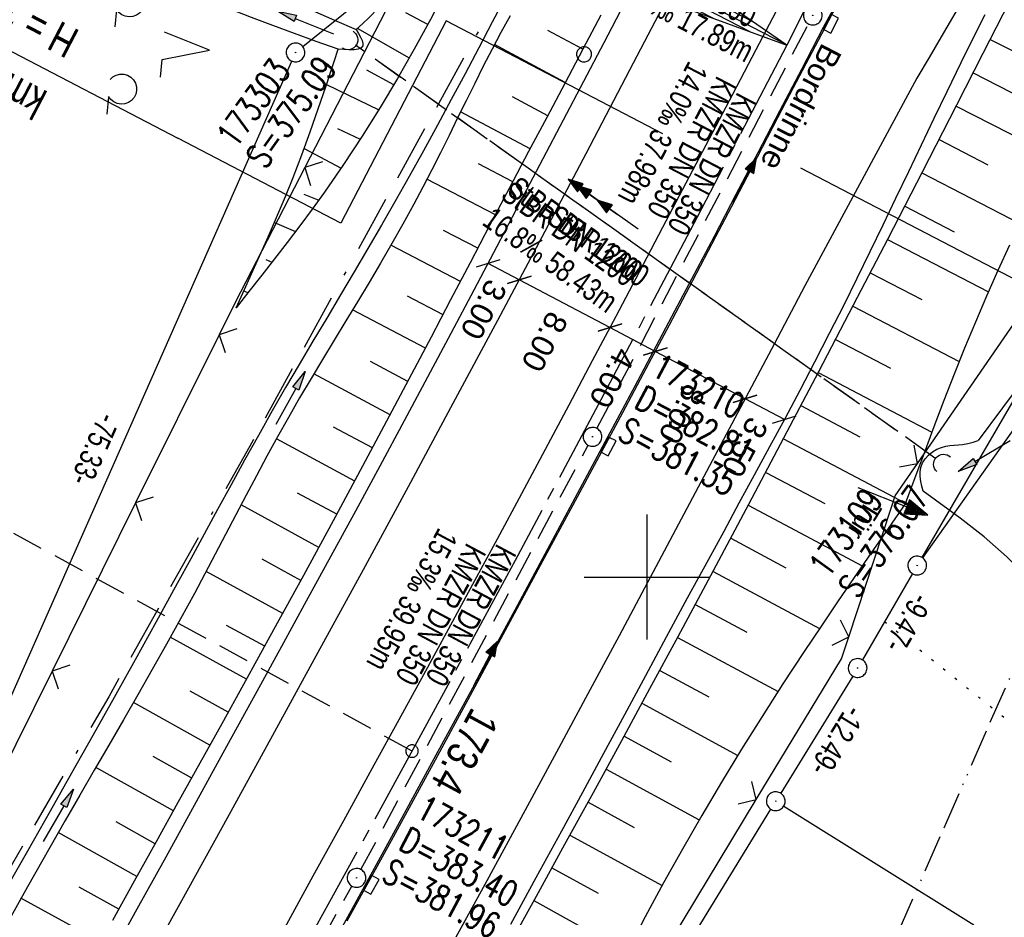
# Model space of a CAD drawing. Extents: x 508608 to 509338, y 452280 to 453218.
# Tile 24 of 29: x 509050 to 509129, y 452873 to 452945. Entities that reach past the tile are written whole.
import ezdxf
from ezdxf.enums import TextEntityAlignment as Align

# ---------------------------------------------------------------- set-up
doc = ezdxf.new("R2010")
doc.units = 0
doc.header["$LTSCALE"] = 10
doc.header["$MEASUREMENT"] = 0
for name, pattern in [('ACAD_ISO13W100', [36, 12, -3, 12, -3, 0, -3, 0, -3]), ('ACAD_ISO16W100', [73, 15, -6.5, 15, -6.5, 15, -7, 1, -7]), ('ACHSE', [5.5, 4, -0.5, 0.5, -0.5]), ('AUSGEZOGEN', [0]), ('LT00', [0]), ('LT12', [0.4, 0.3, -0.1]), ('LT17', [0.15, 0.1, -0.05]), ('PUNKTX2_STR', [0.6, 0.1, -0.5]), ('STRICHLINIE2', [0.375, 0.25, -0.125])]:
    doc.linetypes.add(name, pattern=pattern)
doc.layers.get('0').update_dxf_attribs({"linetype": 'LT00'})
for name, color, linetype in [('--EK_FBR', 250, 'LT00'), ('--EK_Halt-Pfeil', 4, 'LT00'), ('--EK_Haltung', 7, 'STRICHLINIE2'), ('--EK_Haltung-Text', 140, 'LT00'), ('--EK_Schacht-Text', 5, 'LT00'), ('--EK_ST-93-1', 30, 'LT17'), ('--EL_DFK_AB_L', 21, 'LT00'), ('--EL_DFK_AB_P', 7, 'LT00'), ('--EL_Halt-Pfeil', 4, 'LT00'), ('--EL_Haltung', 182, 'STRICHLINIE2'), ('--EL_Haltung-Text', 182, 'LT00'), ('-AX-093', 35, 'ACHSE'), ('-EL-93-1', 250, 'LT00'), ('-GRA-40O', 11, 'Continuous'), ('-GRA-40W', 11, 'Continuous'), ('-ST-93-1', 250, 'LT00'), ('ABSTAND', 8, 'LT00'), ('BAB-KABEL', 220, 'ACAD_ISO16W100'), ('BEMAßUNG', 255, 'Continuous'), ('DFK_AB_L', 21, 'LT00'), ('DFK_AB_P', 7, 'LT00'), ('DFK_KATASTER', 250, 'LT00'), ('DFK_NUTZUNG', 250, 'LT00'), ('DFK_NUTZUNGSGRENZE', 70, 'PUNKTX2_STR'), ('DFK_VERMPKT', 252, 'LT00'), ('DL', 182, 'LT12'), ('DL_PFEIL', 201, 'LT00'), ('DL_TEXT', 182, 'LT00'), ('GASLTG', 250, 'ACAD_ISO13W100'), ('PFEIL', 140, 'AUSGEZOGEN'), ('RINNE_TEXT', 11, 'Continuous'), ('TOR_TEXT_B', 11, 'Continuous'), ('V119_AFBR_BAB', 250, 'LT00'), ('V119_BOESCH', 250, 'LT00'), ('V119_BOSCHUNG', 250, 'LT00'), ('V119_GRABEN', 250, 'LT00'), ('V119_H_BORD', 8, 'LT00'), ('V119_KA_PRUF', 182, 'LT00'), ('V119_LD_MARK', 250, 'LT00'), ('V119_RASTER', 250, 'LT00'), ('V119_SINKK', 182, 'LT00'), ('V119_TOR', 10, 'LT00'), ('V119_UK_DURCH', 182, 'LT00'), ('V119_ZAUN', 40, 'LT00')]:
    doc.layers.add(name, color=color, linetype=linetype)
doc.styles.add('Arial', font='ARIAL.TTF')
doc.styles.add('Beschrift', font='ARIAL.TTF')
doc.styles.add('Haltungsbeschriftung', font='ARIAL.TTF', dxfattribs={"width": 0.75})
doc.styles.add('schachtbeschriftung', font='romans.shx', dxfattribs={"width": 0.75, "height": 2})
doc.styles.get("Standard").update_dxf_attribs({"font": 'ARIAL.TTF'})

# ---------------------------------------------------------------- blocks, each defined once
blk = doc.blocks.new('SYMB7010')
at = {"color": 0, "linetype": 'ByBlock'}
for points in [[(-0.031408, 0.499213), (-0.093728, 0.49134), (-0.15457, 0.475719), (-0.212975, 0.452595), (-0.268021, 0.422333), (-0.31884, 0.385411), (-0.36463, 0.342411), (-0.40467, 0.29401), (-0.438329, 0.240973), (-0.465074, 0.184136), (-0.484486, 0.124395), (-0.496256, 0.062692), (-0.5002, 0)], [(-0.5002, 0), (-0.496256, -0.062692), (-0.484486, -0.124395), (-0.465075, -0.184136), (-0.438329, -0.240973), (-0.404671, -0.29401), (-0.36463, -0.342411), (-0.31884, -0.385411), (-0.268021, -0.422333), (-0.212975, -0.452595), (-0.154571, -0.475719), (-0.093728, -0.49134), (-0.031408, -0.499213), (0.031408, -0.499213)], [(0.5002, 0), (0.496256, 0.062692), (0.484485, 0.124395), (0.465074, 0.184136), (0.438329, 0.240973), (0.40467, 0.29401), (0.36463, 0.342411), (0.31884, 0.385411), (0.268021, 0.422333), (0.212975, 0.452595), (0.15457, 0.475719), (0.093728, 0.49134), (0.031408, 0.499213), (-0.031408, 0.499213)], [(0.031408, -0.499213), (0.093728, -0.491341), (0.15457, -0.475719), (0.212975, -0.452595), (0.268021, -0.422333), (0.31884, -0.385411), (0.36463, -0.342411), (0.404671, -0.294011), (0.438329, -0.240974), (0.465075, -0.184136), (0.484486, -0.124395), (0.496256, -0.062692), (0.500201, 0)]]:
    blk.add_lwpolyline(points, dxfattribs=at)
blk = doc.blocks.new('SYMB0003')
at = {"color": 0, "linetype": 'ByBlock'}
for p, q in [((-0.015712, 0), (0.010166, 0.012015)), ((0, -0.021257), (-0.015712, 0)), ((0.010166, 0.012015), (0, -0.021257))]:
    blk.add_line(p, q, dxfattribs=at)
for points in [[(-0.031395, 0.499013), (-0.093691, 0.491144), (-0.154509, 0.475528), (-0.21289, 0.452414), (-0.267913, 0.422164), (-0.318712, 0.385257), (-0.364484, 0.342274), (-0.404509, 0.293893), (-0.438154, 0.240877), (-0.464888, 0.184062), (-0.484292, 0.124345), (-0.496058, 0.062667), (-0.5, 0)], [(-0.5, 0), (-0.496058, -0.062667), (-0.484292, -0.124345), (-0.464888, -0.184062), (-0.438154, -0.240877), (-0.404509, -0.293893), (-0.364485, -0.342274), (-0.318712, -0.385257), (-0.267914, -0.422164), (-0.21289, -0.452414), (-0.154509, -0.475529), (-0.093691, -0.491144), (-0.031395, -0.499014), (0.031395, -0.499014)], [(0.5, 0), (0.496057, 0.062667), (0.484292, 0.124345), (0.464888, 0.184062), (0.438153, 0.240877), (0.404509, 0.293893), (0.364484, 0.342274), (0.318712, 0.385257), (0.267913, 0.422164), (0.21289, 0.452414), (0.154509, 0.475528), (0.093691, 0.491144), (0.031395, 0.499013), (-0.031395, 0.499013)], [(0.031395, -0.499014), (0.093691, -0.491144), (0.154509, -0.475529), (0.21289, -0.452414), (0.267914, -0.422164), (0.318712, -0.385257), (0.364485, -0.342274), (0.404509, -0.293893), (0.438154, -0.240877), (0.464889, -0.184062), (0.484292, -0.124345), (0.496058, -0.062667), (0.5, 0)]]:
    blk.add_lwpolyline(points, dxfattribs=at)
blk = doc.blocks.new('SYMB7201')
at = {"color": 0, "linetype": 'ByBlock'}
for p, q in [((0, 0.385), (-0.11, 0.015)), ((-0.255, -0.385), (-0.115, -0.385)), ((0.445, -0.385), (0.585, -0.385))]:
    blk.add_line(p, q, dxfattribs=at)
for points in [[(0.25, 0.015), (0.11, 0.015), (0, 0.385)], [(-0.393816, -0.383308), (-0.416239, -0.362945), (-0.432849, -0.337617), (-0.442589, -0.308936), (-0.444836, -0.27873), (-0.439449, -0.248923), (-0.426769, -0.221415), (-0.407606, -0.197958), (-0.38318, -0.180047), (-0.355047, -0.168823), (-0.325, -0.165), (-0.294953, -0.168823), (-0.26682, -0.180047), (-0.242394, -0.197959), (-0.223231, -0.221415), (-0.210551, -0.248923), (-0.205164, -0.27873), (-0.207411, -0.308936), (-0.21715, -0.337617), (-0.233761, -0.362945), (-0.256184, -0.383308)], [(0.306185, -0.383308), (0.283761, -0.362945), (0.267151, -0.337617), (0.257411, -0.308936), (0.255164, -0.27873), (0.260552, -0.248923), (0.273231, -0.221415), (0.292394, -0.197958), (0.31682, -0.180047), (0.344953, -0.168823), (0.375, -0.165), (0.405047, -0.168823), (0.43318, -0.180047), (0.457606, -0.197959), (0.476769, -0.221415), (0.489449, -0.248923), (0.494836, -0.27873), (0.492589, -0.308936), (0.48285, -0.337617), (0.466239, -0.362945), (0.443816, -0.383308)]]:
    blk.add_lwpolyline(points, dxfattribs=at)
blk = doc.blocks.new('SYMB18')
at = {"color": 0, "linetype": 'ByBlock'}
for p, q in [((1, 0.13), (0, 0)), ((0.615385, 0.08), (1, 0.08)), ((0.923077, 0.12), (1, 0.12)), ((0.000669, 0), (1, 0)), ((0.307692, 0.04), (1, 0.04)), ((0.307692, -0.04), (1, -0.04)), ((0.615385, -0.08), (1, -0.08)), ((0.923077, -0.12), (1, -0.12))]:
    blk.add_line(p, q, dxfattribs=at)
at = {"color": 0, "linetype": 'ByBlock', "flags": 128}
blk.add_lwpolyline([(0, 0), (1, -0.13), (1, 0.13)], dxfattribs=at)
blk = doc.blocks.new('SYMB2')
at = {"color": 0, "linetype": 'ByBlock', "flags": 128}
for points in [[(-0.031395, 0.499013), (-0.093691, 0.491144), (-0.154509, 0.475528), (-0.21289, 0.452414), (-0.267913, 0.422164), (-0.318712, 0.385257), (-0.364484, 0.342274), (-0.404509, 0.293893), (-0.438154, 0.240877), (-0.464888, 0.184062), (-0.484292, 0.124345), (-0.496058, 0.062667), (-0.5, 0)], [(-0.5, 0), (-0.496058, -0.062667), (-0.484292, -0.124345), (-0.464888, -0.184062), (-0.438154, -0.240877), (-0.404509, -0.293893), (-0.364485, -0.342274), (-0.318712, -0.385257), (-0.267914, -0.422164), (-0.21289, -0.452414), (-0.154509, -0.475529), (-0.093691, -0.491144), (-0.031395, -0.499014), (0.031395, -0.499014)], [(0.5, 0), (0.496057, 0.062667), (0.484292, 0.124345), (0.464888, 0.184062), (0.438153, 0.240877), (0.404509, 0.293893), (0.364484, 0.342274), (0.318712, 0.385257), (0.267913, 0.422164), (0.21289, 0.452414), (0.154509, 0.475528), (0.093691, 0.491144), (0.031395, 0.499013), (-0.031395, 0.499013)], [(0.031395, -0.499014), (0.093691, -0.491144), (0.154509, -0.475529), (0.21289, -0.452414), (0.267914, -0.422164), (0.318712, -0.385257), (0.364485, -0.342274), (0.404509, -0.293893), (0.438154, -0.240877), (0.464889, -0.184062), (0.484292, -0.124345), (0.496058, -0.062667), (0.5, 0)]]:
    blk.add_lwpolyline(points, dxfattribs=at)
blk = doc.blocks.new('SYMB0070')
at = {"color": 0, "linetype": 'ByBlock'}
for p, q in [((-0.5, 0), (0.2, 0)), ((0.5, 0), (0.2, 0.1)), ((0.2, 0.1), (0.2, 0)), ((0.468, 0), (0.21, 0.086)), ((0.21, 0.086), (0.21, -0.086)), ((0.21, -0.086), (0.468, 0)), ((0.22, -0.072), (0.437, 0)), ((0.23, -0.058), (0.405, 0)), ((0.24, -0.045), (0.374, 0)), ((0.342, 0), (0.25, 0.031)), ((0.25, 0.031), (0.25, -0.031)), ((0.25, -0.031), (0.342, 0)), ((0.26, -0.017), (0.31, 0)), ((0.27, -0.003), (0.279, 0))]:
    blk.add_line(p, q, dxfattribs=at)
for points in [[(0.2, 0), (0.2, -0.1), (0.5, 0)], [(0.437, 0), (0.22, 0.072), (0.22, -0.072)], [(0.405, 0), (0.23, 0.058), (0.23, -0.058)], [(0.374, 0), (0.24, 0.045), (0.24, -0.045)], [(0.31, 0), (0.26, 0.017), (0.26, -0.017)], [(0.279, 0), (0.27, 0.003), (0.27, -0.003)]]:
    blk.add_lwpolyline(points, dxfattribs=at)
blk = doc.blocks.new('SYMB0024')
at = {"color": 0, "linetype": 'ByBlock'}
for p, q in [((-0.5, 0.5), (0, 0)), ((0, 0), (0.5, 0.5))]:
    blk.add_line(p, q, dxfattribs=at)
blk = doc.blocks.new('Pfreil3')
at = {"layer": 'PFEIL'}
blk.add_hatch(color=256, dxfattribs=at).paths.add_polyline_path([(-1.549, 0.273), (-1.549, -0.273), (0, 0)])
for p, q in [((-1.549, 0), (-4.831, 0)), ((-1.549, -0.273), (-1.549, 0.273)), ((-1.549, 0.273), (0, 0)), ((0, 0), (-1.549, -0.273))]:
    blk.add_line(p, q, dxfattribs=at)
blk = doc.blocks.new('SYMB0652')
at = {"color": 0, "linetype": 'ByBlock'}
blk.add_lwpolyline([(-0.15, -0.075), (0.15, -0.075), (0.15, 0.075), (-0.15, 0.075), (-0.15, -0.075)], dxfattribs=at)
blk = doc.blocks.new('SYMB1107')
at = {"color": 0, "linetype": 'ByBlock'}
for points in [[(-0.2, 0), (-0.196157, 0.039018), (-0.184776, 0.076537), (-0.166294, 0.111114), (-0.141421, 0.141421), (-0.111114, 0.166294), (-0.076537, 0.184776), (-0.039018, 0.196157), (0, 0.2)], [(0, 0.2), (0.039018, 0.196157), (0.076537, 0.184776), (0.111114, 0.166294), (0.141421, 0.141421), (0.166294, 0.111114), (0.184776, 0.076537), (0.196157, 0.039018), (0.2, 0)]]:
    blk.add_lwpolyline(points, dxfattribs=at)
blk = doc.blocks.new('_Oblique')
at = {"color": 0, "linetype": 'ByBlock', "lineweight": -2}
blk.add_line((-0.5, -0.5), (0.5, 0.5), dxfattribs=at)

msp = doc.modelspace()

# ---------------------------------------------------------------- linework, layer by layer
at = {"layer": '--EK_FBR', "color": 2}
for points in [[(509076.065, 452872.528), (509079.589, 452878.959), (509083.1, 452885.398), (509085.91, 452890.574), (509088.712, 452895.754), (509091.509, 452900.938), (509094.3, 452906.124), (509096.183, 452909.629), (509098.063, 452913.135), (509099.937, 452916.645), (509101.806, 452920.157), (509103.665, 452923.675), (509105.515, 452927.197), (509106.756, 452929.575), (509107.994, 452931.955), (509109.231, 452934.336), (509110.468, 452936.716), (509111.709, 452939.094), (509112.954, 452941.471), (509114.206, 452943.843), (509115.178, 452945.672), (509116.153, 452947.5)], [(509110.554, 452945.657), (509108.702, 452942.103), (509106.845, 452938.551), (509104.983, 452935.003), (509103.118, 452931.455), (509101.251, 452927.909), (509099.381, 452924.359), (509097.51, 452920.81), (509095.635, 452917.263), (509093.755, 452913.718), (509091.87, 452910.177), (509089.977, 452906.639), (509088.029, 452903.02), (509086.074, 452899.406), (509084.112, 452895.795), (509082.144, 452892.187), (509080.173, 452888.581), (509078.199, 452884.977), (509075.763, 452880.533), (509073.324, 452876.091), (509070.882, 452871.65)]]:
    msp.add_lwpolyline(points, dxfattribs=at)
at = {"layer": '--EK_FBR'}
for points in [[(509056.721, 452868.842), (509059.159, 452873.248), (509061.592, 452877.656), (509064.021, 452882.067), (509066.447, 452886.479), (509068.871, 452890.893), (509070.845, 452894.489), (509072.817, 452898.086), (509074.784, 452901.685), (509076.746, 452905.288), (509078.7, 452908.894), (509080.645, 452912.506), (509082.505, 452915.984), (509084.356, 452919.466), (509086.2, 452922.952), (509088.039, 452926.441), (509089.875, 452929.932), (509091.71, 452933.423), (509093.336, 452936.517), (509094.961, 452939.612), (509096.584, 452942.708), (509098.203, 452945.806)], [(509089.125, 452872.266), (509091.166, 452875.993), (509093.2, 452879.723), (509094.88, 452882.82), (509096.556, 452885.92), (509098.23, 452889.021), (509099.902, 452892.123), (509101.576, 452895.225), (509103.252, 452898.325), (509104.932, 452901.423), (509106.156, 452903.671), (509107.38, 452905.919), (509108.602, 452908.168), (509109.82, 452910.419), (509111.031, 452912.674), (509112.232, 452914.933), (509113.421, 452917.199), (509114.595, 452919.473), (509115.751, 452921.755), (509116.803, 452923.873), (509117.841, 452925.997), (509118.869, 452928.127), (509119.89, 452930.26), (509120.908, 452932.395), (509121.926, 452934.53), (509122.947, 452936.663), (509123.975, 452938.793), (509125.479, 452941.866), (509127.003, 452944.929)]]:
    msp.add_lwpolyline(points, dxfattribs=at)
at = {"layer": '--EK_Haltung'}
for p, q in [((509096.003, 452911.858), (509112.898, 452944.187)), ((509123.083, 452909.444), (509076.72, 452942.484)), ((509077.161, 452876.627), (509095.302, 452910.533)), ((509057.548, 452841.392), (509076.442, 452875.31))]:
    msp.add_line(p, q, dxfattribs=at)
at = {"layer": '--EK_ST-93-1', "ltscale": 2.5}
msp.add_line((509081.241, 452886.096), (509046.142, 452905.289), dxfattribs=at)
at = {"layer": '--EL_DFK_AB_L'}
for p, q in [((509072.514, 452942.37), (509079.397, 452947.928)), ((509146.814, 452944.31), (509121.967, 452901.568)), ((509041.764, 452873.695), (509071.627, 452941.214)), ((509121.214, 452900.271), (509117.207, 452893.377)), ((509116.438, 452892.09), (509110.683, 452882.728)), ((509074.413, 452823.678), (509109.898, 452881.45))]:
    msp.add_line(p, q, dxfattribs=at)
at = {"layer": '--EL_Haltung'}
for p, q in [((509096.003, 452911.858), (509112.898, 452944.187)), ((509123.083, 452909.444), (509076.72, 452942.484)), ((509077.161, 452876.627), (509095.302, 452910.533)), ((509057.548, 452841.392), (509076.442, 452875.31))]:
    msp.add_line(p, q, dxfattribs=at)
at = {"layer": '-AX-093', "ltscale": 0.2}
msp.add_lwpolyline([(509172.123, 453066.872), (509165.546, 453052.823), (509158.909, 453038.802), (509152.211, 453024.81), (509145.451, 453010.848), (509138.627, 452996.917), (509131.737, 452983.019), (509124.781, 452969.153), (509117.757, 452955.322), (509111.164, 452942.496), (509104.004, 452928.735), (509096.773, 452915.01), (509089.472, 452901.324), (509082.1, 452887.675), (509074.657, 452874.064), (509067.145, 452860.492), (509059.563, 452846.959), (509051.911, 452833.465), (509044.189, 452820.01), (509036.398, 452806.596), (509028.539, 452793.222), (509020.61, 452779.889), (509012.613, 452766.597), (509004.547, 452753.346)], dxfattribs=at)
at = {"layer": '-GRA-40O'}
msp.add_line((509112.262, 452932.691), (509143.043, 452916.67), dxfattribs=at)
at = {"layer": '-GRA-40W'}
msp.add_line((509026.345, 452953.924), (509062.519, 452935.055), dxfattribs=at)
at = {"layer": '-GRA-40W', "flags": 128}
msp.add_lwpolyline([(509101.272, 452935.399), (509083.976, 452944.42), (509075.547, 452928.26), (509062.519, 452935.055)], dxfattribs=at)
at = {"layer": 'BAB-KABEL', "ltscale": 0.03, "flags": 128}
msp.add_lwpolyline([(509190.651, 453157.756), (509176.335, 453125.194), (509165.056, 453100.23), (509153.554, 453075.091), (509148.008, 453065.444), (509135.547, 453045.813), (509128.337, 453033.069), (509117.314, 453012.001), (509114.663, 453006.919), (509112.342, 453002.503), (509098.175, 452970.206), (509087.823, 452945.927), (509068.412, 452910.699), (509057.011, 452890.434), (509045.184, 452869.954), (509035.907, 452854.995), (509027.042, 452839.795), (508937.352, 452697.26), (508924.423, 452675.354), (508908.208, 452648.439), (508891.305, 452622.222), (508871.47, 452591.866), (508849.046, 452558.761), (508826.972, 452526.862), (508801.719, 452487.695), (508789.668, 452493.615), (508767.907, 452468.506), (508776.275, 452454.526), (508770.901, 452446.657), (508758.419, 452428.428), (508739.68, 452403.76), (508729.292, 452388.818), (508718.54, 452373.233), (508713.228, 452365.418)], dxfattribs=at)
at = {"layer": 'BEMAßUNG'}
for p, q in [((509089.801, 452923.742), (509087.309, 452925.056)), ((509097.042, 452919.924), (509089.8, 452923.74)), ((509100.669, 452918.013), (509097.043, 452919.925)), ((509107.842, 452914.232), (509100.669, 452918.013)), ((509110.982, 452912.576), (509107.842, 452914.232))]:
    msp.add_line(p, q, dxfattribs=at)
at = {"layer": 'DFK_AB_L'}
for p, q in [((509072.514, 452942.37), (509079.397, 452947.928)), ((509146.814, 452944.31), (509121.967, 452901.568)), ((509041.764, 452873.695), (509071.627, 452941.214)), ((509121.214, 452900.271), (509117.207, 452893.377)), ((509116.438, 452892.09), (509110.683, 452882.728)), ((509074.413, 452823.678), (509109.898, 452881.45))]:
    msp.add_line(p, q, dxfattribs=at)
at = {"layer": 'DFK_KATASTER'}
for p, q in [((509149.608, 452940.587), (509122.023, 452901.532)), ((509110.927, 452881.692), (509126.1, 452872.22))]:
    msp.add_line(p, q, dxfattribs=at)
at = {"layer": 'DFK_NUTZUNGSGRENZE', "ltscale": 0.2}
msp.add_line((509118.98, 452896.439), (509195.148, 452835.384), dxfattribs=at)
at = {"layer": 'DL'}
msp.add_line((509123.083, 452909.444), (509076.72, 452942.484), dxfattribs=at)
at = {"layer": 'GASLTG', "ltscale": 0.025, "flags": 128}
msp.add_lwpolyline([(509226.787, 453135.426), (509237.824, 453121.89), (509240.237, 453119.271), (509241.217, 453115.745), (509239.948, 453112.701), (509210.115, 453054.132), (509188.063, 453010.875), (509170.976, 452976.527), (509152.693, 452940.892), (509135.882, 452907.717), (509116.921, 452864.455), (509106.403, 452843.361), (509102.705, 452835.206), (509092.602, 452810.944), (509087.263, 452801.168), (509068.229, 452761.711), (509055.967, 452732.479), (509035.03, 452684.328), (509019.668, 452648.584), (509006.011, 452617.987), (508993.886, 452590.513), (508979.717, 452560.345), (508968.553, 452534.818), (508961.633, 452518.906), (508951.17, 452494.559), (508923.791, 452434.716), (508907.285, 452394.985), (508899.541, 452376.182), (508889.015, 452350.912), (508877.025, 452320.584)], dxfattribs=at)
at = {"layer": 'V119_AFBR_BAB', "color": 0}
for points in [[(509076.065, 452872.528), (509079.589, 452878.959), (509083.1, 452885.398), (509085.91, 452890.574), (509088.712, 452895.754), (509091.509, 452900.938), (509094.3, 452906.124), (509096.183, 452909.629), (509098.063, 452913.135), (509099.937, 452916.645), (509101.806, 452920.157), (509103.665, 452923.675), (509105.515, 452927.197), (509106.756, 452929.575), (509107.994, 452931.955), (509109.231, 452934.336), (509110.468, 452936.716), (509111.709, 452939.094), (509112.954, 452941.471), (509114.206, 452943.843), (509115.178, 452945.672), (509116.153, 452947.5)], [(509110.554, 452945.657), (509108.702, 452942.103), (509106.845, 452938.551), (509104.983, 452935.003), (509103.118, 452931.455), (509101.251, 452927.909), (509099.381, 452924.359), (509097.51, 452920.81), (509095.635, 452917.263), (509093.755, 452913.718), (509091.87, 452910.177), (509089.977, 452906.639), (509088.029, 452903.02), (509086.074, 452899.406), (509084.112, 452895.795), (509082.144, 452892.187), (509080.173, 452888.581), (509078.199, 452884.977), (509075.763, 452880.533), (509073.324, 452876.091), (509070.882, 452871.65)]]:
    msp.add_lwpolyline(points, dxfattribs=at)
at = {"layer": 'V119_AFBR_BAB'}
for points in [[(509056.721, 452868.842), (509059.159, 452873.248), (509061.592, 452877.656), (509064.021, 452882.067), (509066.447, 452886.479), (509068.871, 452890.893), (509070.845, 452894.489), (509072.817, 452898.086), (509074.784, 452901.685), (509076.746, 452905.288), (509078.7, 452908.894), (509080.645, 452912.506), (509082.505, 452915.984), (509084.356, 452919.466), (509086.2, 452922.952), (509088.039, 452926.441), (509089.875, 452929.932), (509091.71, 452933.423), (509093.336, 452936.517), (509094.961, 452939.612), (509096.584, 452942.708), (509098.203, 452945.806)], [(509089.125, 452872.266), (509091.166, 452875.993), (509093.2, 452879.723), (509094.88, 452882.82), (509096.556, 452885.92), (509098.23, 452889.021), (509099.902, 452892.123), (509101.576, 452895.225), (509103.252, 452898.325), (509104.932, 452901.423), (509106.156, 452903.671), (509107.38, 452905.919), (509108.602, 452908.168), (509109.82, 452910.419), (509111.031, 452912.674), (509112.232, 452914.933), (509113.421, 452917.199), (509114.595, 452919.473), (509115.751, 452921.755), (509116.803, 452923.873), (509117.841, 452925.997), (509118.869, 452928.127), (509119.89, 452930.26), (509120.908, 452932.395), (509121.926, 452934.53), (509122.947, 452936.663), (509123.975, 452938.793), (509125.479, 452941.866), (509127.003, 452944.929)]]:
    msp.add_lwpolyline(points, dxfattribs=at)
at = {"layer": 'V119_BOESCH'}
for points in [[(509089.208, 452956.798), (509088.361, 452955.396), (509087.757, 452954.367), (509087.178, 452953.324), (509086.619, 452952.271), (509086.074, 452951.209), (509085.539, 452950.141), (509085.009, 452949.07), (509084.48, 452947.998), (509083.946, 452946.929), (509082.706, 452944.53), (509081.419, 452942.156), (509080.082, 452939.81), (509078.696, 452937.494), (509077.26, 452935.209), (509075.774, 452932.957), (509074.237, 452930.741), (509073.266, 452929.394), (509072.278, 452928.059), (509071.277, 452926.734), (509070.264, 452925.417), (509069.243, 452924.107), (509068.216, 452922.8), (509067.187, 452921.495)], [(509083.702, 452953.729), (509083.286, 452952.896), (509082.867, 452952.066), (509082.438, 452951.24), (509081.996, 452950.422), (509081.537, 452949.613), (509081.055, 452948.816), (509080.48, 452947.933), (509079.868, 452947.073), (509079.22, 452946.242), (509078.533, 452945.444), (509077.806, 452944.685), (509077.301, 452944.202), (509076.787, 452943.728)], [(509088.887, 452870.376), (509091.17, 452874.513), (509093.449, 452878.651), (509095.721, 452882.794), (509097.986, 452886.939), (509100.242, 452891.09), (509102.489, 452895.246), (509105.323, 452900.526), (509108.14, 452905.816), (509110.942, 452911.114), (509113.728, 452916.419), (509116.501, 452921.733), (509119.261, 452927.052), (509122.009, 452932.379), (509124.746, 452937.71), (509126.866, 452941.854), (509128.981, 452946)], [(509057.333, 452872.586), (509059.073, 452875.732), (509060.819, 452878.876), (509062.567, 452882.018), (509064.316, 452885.159), (509066.063, 452888.302), (509067.806, 452891.447), (509070.205, 452895.797), (509072.591, 452900.155), (509074.962, 452904.52), (509077.319, 452908.893), (509079.659, 452913.275), (509081.227, 452916.234), (509082.789, 452919.197), (509084.348, 452922.162), (509085.904, 452925.127), (509087.46, 452928.093), (509089.017, 452931.058), (509090.579, 452934.021), (509092.019, 452936.742), (509093.461, 452939.461), (509094.904, 452942.18), (509096.345, 452944.901)], [(509067.187, 452921.495), (509067.862, 452922.971), (509068.534, 452924.449), (509069.199, 452925.929), (509069.855, 452927.413), (509070.498, 452928.902), (509071.125, 452930.398), (509071.733, 452931.901), (509072.435, 452933.72), (509073.107, 452935.549), (509073.754, 452937.388), (509074.378, 452939.235), (509074.698, 452940.208), (509075.014, 452941.183), (509075.328, 452942.157)], [(509128.966, 452926.513), (509128.026, 452924.476), (509127.117, 452922.424), (509126.235, 452920.359), (509125.378, 452918.283), (509124.542, 452916.198), (509123.725, 452914.105), (509122.923, 452912.007), (509122.134, 452909.905), (509121.63, 452908.55), (509121.129, 452907.194), (509120.63, 452905.837)], [(509120.63, 452905.837), (509119.271, 452903.884), (509117.914, 452901.928), (509116.562, 452899.969), (509115.217, 452898.005), (509113.883, 452896.034), (509112.56, 452894.054), (509110.866, 452891.47), (509109.198, 452888.869), (509107.559, 452886.249), (509105.952, 452883.61), (509104.376, 452880.952), (509102.836, 452878.273), (509101.333, 452875.573), (509099.868, 452872.853), (509098.866, 452870.934)]]:
    msp.add_lwpolyline(points, dxfattribs=at)
at = {"layer": 'V119_BOSCHUNG'}
for p, q in [((509082.494, 452944.131), (509080.753, 452945.063)), ((509081.024, 452941.453), (509076.887, 452943.82)), ((509094.889, 452942.152), (509092.072, 452943.658)), ((509093.482, 452939.501), (509087.824, 452942.528)), ((509127.419, 452942.937), (509135.555, 452938.807)), ((509079.79, 452939.313), (509077.615, 452940.495)), ((509126.054, 452940.266), (509130.052, 452938.236)), ((509074.412, 452939.352), (509078.592, 452937.326)), ((509092.077, 452936.851), (509089.267, 452938.354)), ((509090.679, 452934.209), (509085.118, 452937.158)), ((509124.693, 452937.606), (509132.575, 452933.577)), ((509075.289, 452935.828), (509077.107, 452934.974)), ((509123.329, 452934.948), (509127.24, 452932.935)), ((509072.628, 452934.237), (509075.573, 452932.664)), ((509089.284, 452931.566), (509086.534, 452933.012)), ((509121.963, 452932.29), (509129.793, 452928.233)), ((509087.894, 452928.92), (509082.425, 452931.77)), ((509072.592, 452930.59), (509073.782, 452930.106)), ((509120.589, 452929.624), (509124.547, 452927.573)), ((509070.252, 452928.329), (509071.932, 452927.599)), ((509086.5, 452926.263), (509083.76, 452927.691)), ((509119.212, 452926.958), (509127.273, 452922.781)), ((509085.106, 452923.607), (509079.551, 452926.502)), ((509069.548, 452925.364), (509070.048, 452925.14)), ((509117.832, 452924.295), (509121.961, 452922.155)), ((509067.811, 452922.859), (509068.144, 452922.707)), ((509083.712, 452920.951), (509080.872, 452922.43)), ((509082.31, 452918.286), (509076.49, 452921.344)), ((509116.449, 452921.632), (509124.952, 452917.227)), ((509115.068, 452918.983), (509119.455, 452916.696)), ((509080.904, 452915.623), (509077.921, 452917.203)), ((509079.493, 452912.962), (509073.394, 452916.219)), ((509113.684, 452916.336), (509122.76, 452911.576)), ((509112.297, 452913.69), (509116.997, 452911.21)), ((509078.081, 452910.315), (509074.977, 452911.973)), ((509076.657, 452907.661), (509070.405, 452911.027)), ((509110.9, 452911.035), (509120.65, 452905.892)), ((509109.488, 452908.359), (509114.211, 452905.879)), ((509075.228, 452905.011), (509072.103, 452906.706)), ((509073.793, 452902.363), (509067.581, 452905.759)), ((509108.095, 452905.731), (509117.199, 452900.894)), ((509106.692, 452903.093), (509111.088, 452900.744)), ((509072.358, 452899.729), (509069.273, 452901.415)), ((509070.918, 452897.097), (509064.791, 452900.446)), ((509105.28, 452900.446), (509113.791, 452895.898)), ((509103.863, 452897.802), (509107.992, 452895.595)), ((509069.473, 452894.468), (509066.423, 452896.135)), ((509068.018, 452891.831), (509061.932, 452895.184)), ((509102.448, 452895.171), (509110.469, 452890.856)), ((509101.029, 452892.541), (509104.937, 452890.425)), ((509066.559, 452889.197), (509063.514, 452890.888)), ((509065.097, 452886.564), (509058.987, 452889.983)), ((509099.605, 452889.915), (509107.251, 452885.747)), ((509098.171, 452887.279), (509101.932, 452885.229)), ((509063.638, 452883.942), (509060.563, 452885.663)), ((509062.179, 452881.321), (509055.985, 452884.787)), ((509096.734, 452884.646), (509104.169, 452880.594)), ((509095.294, 452882.014), (509098.986, 452880.002)), ((509060.721, 452878.699), (509057.601, 452880.445)), ((509059.27, 452876.087), (509052.979, 452879.581)), ((509093.851, 452879.384), (509101.221, 452875.367)), ((509092.411, 452876.766), (509096.103, 452874.74)), ((509057.823, 452873.472), (509054.654, 452875.219)), ((509056.38, 452870.855), (509050.002, 452874.344)), ((509090.97, 452874.149), (509098.406, 452870.04))]:
    msp.add_line(p, q, dxfattribs=at)
at = {"layer": 'V119_GRABEN'}
msp.add_line((509143.994, 452934.613), (509126.466, 452910.893), dxfattribs=at)
for points in [[(509044.101, 452961.068), (509045.786, 452960.001), (509047.474, 452958.938), (509049.164, 452957.881), (509050.859, 452956.832), (509052.56, 452955.796), (509054.269, 452954.774), (509055.988, 452953.77), (509057.717, 452952.787), (509059.459, 452951.828), (509061.215, 452950.896), (509062.909, 452950.031), (509064.616, 452949.19), (509066.334, 452948.37), (509068.062, 452947.569), (509069.797, 452946.782), (509071.539, 452946.008), (509073.286, 452945.243), (509075.036, 452944.484), (509076.787, 452943.728)], [(509075.328, 452942.157), (509073.593, 452942.782), (509071.86, 452943.411), (509070.132, 452944.049), (509068.411, 452944.701), (509066.7, 452945.371), (509065.001, 452946.063), (509063.316, 452946.783), (509061.648, 452947.536), (509060, 452948.324), (509058.373, 452949.154), (509056.902, 452949.953), (509055.45, 452950.787), (509054.014, 452951.652), (509052.594, 452952.545), (509051.185, 452953.462), (509049.788, 452954.401), (509048.401, 452955.357), (509047.02, 452956.326), (509045.645, 452957.306), (509044.274, 452958.293), (509042.904, 452959.284)], [(509088.736, 452946.396), (509087.651, 452944.33), (509086.563, 452942.264), (509085.471, 452940.201), (509084.372, 452938.142), (509083.264, 452936.088), (509082.146, 452934.04), (509081.014, 452931.999), (509079.867, 452929.967), (509078.794, 452928.102), (509077.71, 452926.244), (509076.618, 452924.391), (509075.52, 452922.54), (509074.421, 452920.69), (509073.323, 452918.84), (509072.23, 452916.987), (509071.145, 452915.129), (509070.071, 452913.265), (509068.964, 452911.308), (509067.87, 452909.344), (509066.785, 452907.374), (509065.707, 452905.401), (509064.633, 452903.425), (509063.56, 452901.449), (509062.484, 452899.474), (509060.814, 452896.433), (509059.133, 452893.398), (509057.443, 452890.368), (509055.745, 452887.343), (509054.041, 452884.321), (509052.334, 452881.301), (509050.527, 452878.111), (509048.72, 452874.922)], [(509089.066, 452944.829), (509088.341, 452943.501), (509087.63, 452942.156), (509086.932, 452940.797), (509086.242, 452939.427), (509085.557, 452938.049), (509084.875, 452936.666), (509084.191, 452935.281), (509083.503, 452933.896), (509082.807, 452932.516), (509082.099, 452931.142), (509081.377, 452929.778), (509080.511, 452928.195), (509079.624, 452926.628), (509078.72, 452925.072), (509077.804, 452923.526), (509076.879, 452921.987), (509075.95, 452920.452), (509075.019, 452918.919), (509074.092, 452917.384), (509073.172, 452915.846), (509072.262, 452914.301), (509071.368, 452912.748), (509070.503, 452911.205), (509069.653, 452909.653), (509068.815, 452908.093), (509067.985, 452906.528), (509067.161, 452904.96), (509066.339, 452903.39), (509065.516, 452901.821), (509064.688, 452900.253), (509063.853, 452898.691), (509062.745, 452896.654), (509061.621, 452894.627), (509060.484, 452892.607), (509059.337, 452890.593), (509058.182, 452888.583), (509057.022, 452886.577), (509055.86, 452884.572), (509054.698, 452882.566), (509053.539, 452880.559), (509050.516, 452875.256), (509047.533, 452869.931)], [(509076.787, 452943.728), (509076.964, 452943.423), (509077.123, 452943.129), (509077.243, 452942.858), (509077.308, 452942.619), (509077.297, 452942.425), (509077.17, 452942.262), (509076.933, 452942.164), (509076.609, 452942.117), (509076.218, 452942.109), (509075.784, 452942.127), (509075.328, 452942.157)], [(509122.059, 452906.865), (509121.956, 452907.254), (509121.87, 452907.641), (509121.816, 452908.023), (509121.813, 452908.396), (509121.875, 452908.759), (509122.016, 452909.11), (509122.229, 452909.438), (509122.5, 452909.736), (509122.816, 452909.994), (509123.165, 452910.205), (509123.533, 452910.359), (509123.866, 452910.444), (509124.202, 452910.495), (509124.54, 452910.526), (509124.878, 452910.552), (509125.214, 452910.588), (509125.634, 452910.667), (509126.051, 452910.773), (509126.466, 452910.893)], [(509137.705, 452888.548), (509137.056, 452889.74), (509136.403, 452890.927), (509135.741, 452892.107), (509135.065, 452893.274), (509134.372, 452894.425), (509133.656, 452895.556), (509132.914, 452896.663), (509132.141, 452897.741), (509131.332, 452898.787), (509130.482, 452899.796), (509129.589, 452900.765), (509128.736, 452901.608), (509127.848, 452902.418), (509126.929, 452903.202), (509125.985, 452903.962), (509125.022, 452904.704), (509124.042, 452905.432), (509123.053, 452906.15), (509122.059, 452906.865)]]:
    msp.add_lwpolyline(points, dxfattribs=at)
at = {"layer": 'V119_H_BORD'}
msp.add_lwpolyline([(509073.764, 452868.587), (509076.858, 452874.217), (509079.943, 452879.852), (509083.018, 452885.492), (509086.248, 452891.437), (509089.469, 452897.388), (509092.678, 452903.345), (509095.876, 452909.308), (509099.061, 452915.278), (509102.232, 452921.254), (509105.389, 452927.239), (509107.139, 452930.572), (509108.885, 452933.907), (509110.628, 452937.243), (509112.369, 452940.58), (509114.109, 452943.918), (509116.068, 452947.543), (509126.41, 452967.896)], dxfattribs=at)
at = {"layer": 'V119_LD_MARK'}
for points in [[(509059.193, 452867.579), (509062.85, 452874.172), (509066.495, 452880.771), (509070.129, 452887.377), (509073.75, 452893.989), (509077.356, 452900.61), (509080.948, 452907.238), (509084.524, 452913.875), (509088.083, 452920.521), (509091.623, 452927.176), (509095.145, 452933.841), (509098.647, 452940.517), (509102.128, 452947.203), (509105.586, 452953.901), (509108.835, 452960.243), (509112.063, 452966.595), (509115.273, 452972.956), (509118.465, 452979.327), (509121.639, 452985.706)], [(509129.454, 452953.422), (509127.476, 452949.999), (509125.494, 452946.579), (509123.506, 452943.162), (509122.535, 452941.499), (509121.562, 452939.836), (509112.622, 452923.272), (509110.156, 452918.608), (509107.689, 452913.946), (509105.219, 452909.284), (509102.745, 452904.625), (509100.266, 452899.968), (509097.782, 452895.314), (509095.289, 452890.665), (509092.788, 452886.02), (509090.277, 452881.381), (509087.203, 452875.737), (509084.113, 452870.101)]]:
    msp.add_lwpolyline(points, dxfattribs=at)
at = {"layer": 'V119_RASTER'}
for p, q in [((509099.999, 452905), (509099.999, 452895)), ((509094.999, 452900), (509104.999, 452900))]:
    msp.add_line(p, q, dxfattribs=at)
at = {"layer": 'V119_ZAUN'}
for p, q in [((509079.545, 452946.032), (509072.668, 452932.701)), ((509121.622, 452909.079), (509130.134, 452921.429)), ((509065.831, 452919.35), (509059.161, 452905.915)), ((509059.161, 452905.915), (509052.492, 452892.479)), ((509052.492, 452892.479), (509045.822, 452879.043)), ((509100.962, 452869.395), (509108.733, 452882.225))]:
    msp.add_line(p, q, dxfattribs=at)
for points in [[(509072.668, 452932.701), (509067.107, 452921.922), (509065.831, 452919.35)], [(509116.121, 452895.232), (509119.498, 452905.492), (509119.832, 452906.482), (509121.622, 452909.079)], [(509108.733, 452882.225), (509115.538, 452893.461), (509116.121, 452895.232)]]:
    msp.add_lwpolyline(points, dxfattribs=at)

# ---------------------------------------------------------------- block references
at = {"layer": '--EK_Halt-Pfeil', "yscale": 4, "zscale": 4}
for p, xscale, rotation in [((509107.823, 452931.72), 3.999999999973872, 62.40702000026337), ((509095.334, 452930.626), 3.999999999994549, 144.5248300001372), ((509087.113, 452893.107), 3.999999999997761, 61.85043999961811)]:
    msp.add_blockref('SYMB0070', p, dxfattribs=dict(at, xscale=xscale, rotation=rotation))
at = {"layer": '--EL_DFK_AB_P', "xscale": 1.500000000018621, "yscale": 1.5, "zscale": 1.5, "rotation": 264.7377099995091}
for p in [(509071.93, 452941.899), (509121.59, 452900.919), (509116.83, 452892.729), (509110.29, 452882.09)]:
    msp.add_blockref('SYMB0003', p, dxfattribs=at)
at = {"layer": '--EL_Halt-Pfeil', "yscale": 4, "zscale": 4}
for p, xscale, rotation in [((509107.823, 452931.72), 3.999999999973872, 62.40702000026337), ((509096.031, 452930.104), 3.999999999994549, 144.5248300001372), ((509087.113, 452893.107), 3.999999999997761, 61.85043999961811)]:
    msp.add_blockref('SYMB0070', p, dxfattribs=dict(at, xscale=xscale, rotation=rotation))
at = {"layer": '-EL-93-1', "xscale": 9.999999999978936, "yscale": 10, "zscale": 10, "rotation": 152.6599259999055}
msp.add_blockref('SYMB18', (509111.164, 452942.496), dxfattribs=at)
at = {"layer": '-ST-93-1', "rotation": 274.1956499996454}
msp.add_blockref('SYMB2', (509081.241, 452886.096), dxfattribs=at)
at = {"layer": 'BEMAßUNG', "xscale": 1.4, "yscale": 1.4, "zscale": 1.4}
for p, rotation in [((509087.309, 452925.056), 152.2026351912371), ((509089.8, 452923.74), 152.2103309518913), ((509089.801, 452923.742), 332.202635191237), ((509097.043, 452919.925), 152.2026351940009), ((509097.042, 452919.924), 332.2103309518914), ((509100.669, 452918.013), 332.202635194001), ((509100.669, 452918.013), 152.2026351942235), ((509107.842, 452914.232), 332.2026351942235), ((509107.842, 452914.232), 152.2026351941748), ((509110.982, 452912.576), 332.2026351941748)]:
    msp.add_blockref('_Oblique', p, dxfattribs=dict(at, rotation=rotation))
at = {"layer": 'DFK_AB_P', "xscale": 1.500000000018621, "yscale": 1.5, "zscale": 1.5, "rotation": 264.7377099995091}
for p in [(509071.93, 452941.899), (509121.59, 452900.919), (509116.83, 452892.729), (509110.29, 452882.09)]:
    msp.add_blockref('SYMB0003', p, dxfattribs=at)
at = {"layer": 'DFK_NUTZUNG', "xscale": 10.00000000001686, "yscale": 10, "zscale": 10, "rotation": 264.7377100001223}
msp.add_blockref('SYMB7201', (509061.224, 452942.444), dxfattribs=at)
at = {"layer": 'DFK_VERMPKT', "xscale": 1.200000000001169, "yscale": 1.200000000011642, "zscale": 1.2, "rotation": 264.7377100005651}
msp.add_blockref('SYMB7010', (509094.98, 452941.749), dxfattribs=at)
at = {"layer": 'DL_PFEIL', "xscale": 3.999999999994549, "yscale": 4, "zscale": 4, "rotation": 144.5248300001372}
msp.add_blockref('SYMB0070', (509097.659, 452928.944), dxfattribs=at)
at = {"layer": 'PFEIL'}
for p, rotation in [((509070.481, 452945.2), 157.8456469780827), ((509072.692, 452916.426), 61.19718910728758), ((509124.867, 452908.437), 210.6236509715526), ((509054.197, 452883.055), 59.84336007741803)]:
    msp.add_blockref('Pfreil3', p, dxfattribs=dict(at, rotation=rotation))
at = {"layer": 'V119_KA_PRUF', "xscale": 1.5, "yscale": 1.5, "zscale": 1.5, "rotation": 238.28581}
for p in [(509113.245, 452944.852), (509095.656, 452911.195), (509076.807, 452875.966)]:
    msp.add_blockref('SYMB0003', p, dxfattribs=at)
at = {"layer": 'V119_SINKK', "zscale": 4.5}
for p, xscale, yscale, rotation in [((509114.689, 452944.196), 4.500000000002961, 4.499999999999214, 242.7057577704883), ((509096.919, 452910.43), 4.500000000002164, 4.499999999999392, 242.0000000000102), ((509077.985, 452875.414), 4.49999999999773, 4.499999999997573, 241.0000000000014)]:
    msp.add_blockref('SYMB0652', p, dxfattribs=dict(at, xscale=xscale, yscale=yscale, rotation=rotation))
at = {"layer": 'V119_TOR', "xscale": 6, "yscale": 6, "zscale": 6, "rotation": 338.5784973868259}
msp.add_blockref('SYMB0070', (509119.632, 452906.048), dxfattribs=at)
at = {"layer": 'V119_UK_DURCH', "zscale": 4}
for p, xscale, yscale, rotation in [((509076.109, 452942.92), 4, 4, 238.28581), ((509123.694, 452909.009), 3.999999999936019, 4.000000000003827, 46.83663725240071)]:
    msp.add_blockref('SYMB1107', p, dxfattribs=dict(at, xscale=xscale, yscale=yscale, rotation=rotation))
at = {"layer": 'V119_ZAUN', "xscale": 2.1, "yscale": 2.1, "zscale": 2.1}
for p, rotation in [((509072.668, 452932.701), 242.71053), ((509065.831, 452919.35), 243.60181), ((509121.622, 452909.079), 55.4241), ((509059.161, 452905.915), 243.60181), ((509116.121, 452895.232), 71.77924000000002), ((509052.492, 452892.479), 243.60181), ((509108.733, 452882.225), 58.79989999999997)]:
    msp.add_blockref('SYMB0024', p, dxfattribs=dict(at, rotation=rotation))

# ---------------------------------------------------------------- texts
at = {"layer": '--EK_Haltung-Text', "style": 'Haltungsbeschriftung', "width": 0.75}
for s, rotation, p in [('StBR DN 600', -27.33256, (509098.08, 452949.013)), ('18.4‰ 17.89m', -27.33256, (509096.905, 452946.74)), ('14.0‰ 37.98m', -117.59297, (509103.353, 452941.306)), ('KMZR DN 350', -117.59297, (509105.622, 452940.12)), ('StBR DN 1200', -35.47519, (509088.225, 452930.279)), ('16.8‰ 58.43m', -35.47519, (509086.739, 452928.194)), ('15.3‰ 39.95m', -118.14955, (509083.376, 452904.023)), ('KMZR DN 350', -118.14955, (509085.633, 452902.815))]:
    msp.add_text(s, height=1.8, rotation=rotation, dxfattribs=at).set_placement(p)
at = {"layer": '--EK_Schacht-Text', "style": 'schachtbeschriftung', "width": 0.75}
for s, rotation, p in [('173303', 54.47623, (509067.145, 452934.158)), ('S=375.09', 54.47623, (509069.489, 452932.484)), ('173210', -27.59298, (509100.222, 452916.154)), ('D=382.81', -27.59298, (509098.888, 452913.602)), ('S=381.35', -27.59298, (509097.554, 452911.05)), ('173109', 54.52481, (509114.458, 452899.838)), ('S=376.07', 54.52481, (509116.803, 452898.167)), ('173211', -28.14955, (509081.421, 452880.878)), ('D=383.40', -28.14955, (509080.062, 452878.338)), ('S=381.96', -28.14955, (509078.703, 452875.798))]:
    msp.add_text(s, height=2, rotation=rotation, dxfattribs=at).set_placement(p)
at = {"layer": '--EL_Haltung-Text', "style": 'Haltungsbeschriftung', "width": 0.75}
for s, rotation, p in [('KMZR DN 350', -117.59297, (509107.253, 452938.808)), ('StBR DN 1200', -35.47519, (509088.721, 452930.642)), ('KMZR DN 350', -118.14955, (509088.042, 452902.746))]:
    msp.add_text(s, height=1.8, rotation=rotation, dxfattribs=at).set_placement(p)
at = {"layer": '-GRA-40W', "style": 'Beschrift', "width": 0.75}
msp.add_text('H = 15000 m', height=2.5, rotation=152.45293, dxfattribs=at).set_placement((509053.637, 452941.38), align=Align.TOP_LEFT)
msp.add_text('km 173+347,02', height=2.5, rotation=152.45293, dxfattribs=at).set_placement((509052.25, 452938.72))
at = {"layer": '-ST-93-1', "style": 'Beschrift', "width": 0.8}
msp.add_text('  173.4', height=2.5, rotation=-118.55631, dxfattribs=at).set_placement((509086.786, 452891.054))
at = {"layer": 'ABSTAND', "width": 0.75}
for s, rotation, p in [(' -75.33-', -113.85982, (509056.519, 452913.733)), (' -9.47-', -120.16469, (509121.587, 452899.33)), (' -12.49-', -121.57712, (509116.296, 452890.337))]:
    msp.add_text(s, height=1.8, rotation=rotation, dxfattribs=at).set_placement(p)
at = {"layer": 'BEMAßUNG', "char_height": 1.8, "attachment_point": 5, "style": 'Arial'}
for s, insert, rotation in [('\\A1;3.00', (509086.953, 452921.361), 242.20264), ('\\A1;8.00', (509091.825, 452918.794), 242.21033), ('\\A1;4.00', (509097.239, 452915.9), 242.20264), ('\\A1;8.00', (509102.776, 452913.018), 242.20264), ('\\A1;3.50', (509107.813, 452910.367), 242.20264)]:
    msp.add_mtext(s, dxfattribs=dict(at, insert=insert, rotation=rotation))
at = {"layer": 'DL_TEXT', "style": 'Haltungsbeschriftung', "width": 0.75}
msp.add_text('StBR 1200', height=1.8, rotation=-35.47519, dxfattribs=at).set_placement((509091.912, 452928.363))
at = {"layer": 'RINNE_TEXT', "insert": (509114.006, 452942.764), "char_height": 1.8, "attachment_point": 7, "rotation": 242.51772, "style": 'Arial'}
msp.add_mtext('Bordrinne', dxfattribs=at)
at = {"layer": 'TOR_TEXT_B', "insert": (509117.536, 452906.287), "char_height": 1.5, "attachment_point": 7, "rotation": 238.28581, "style": 'Beschrift'}
msp.add_mtext('Tür', dxfattribs=at)

doc.saveas('drawing.dxf')
